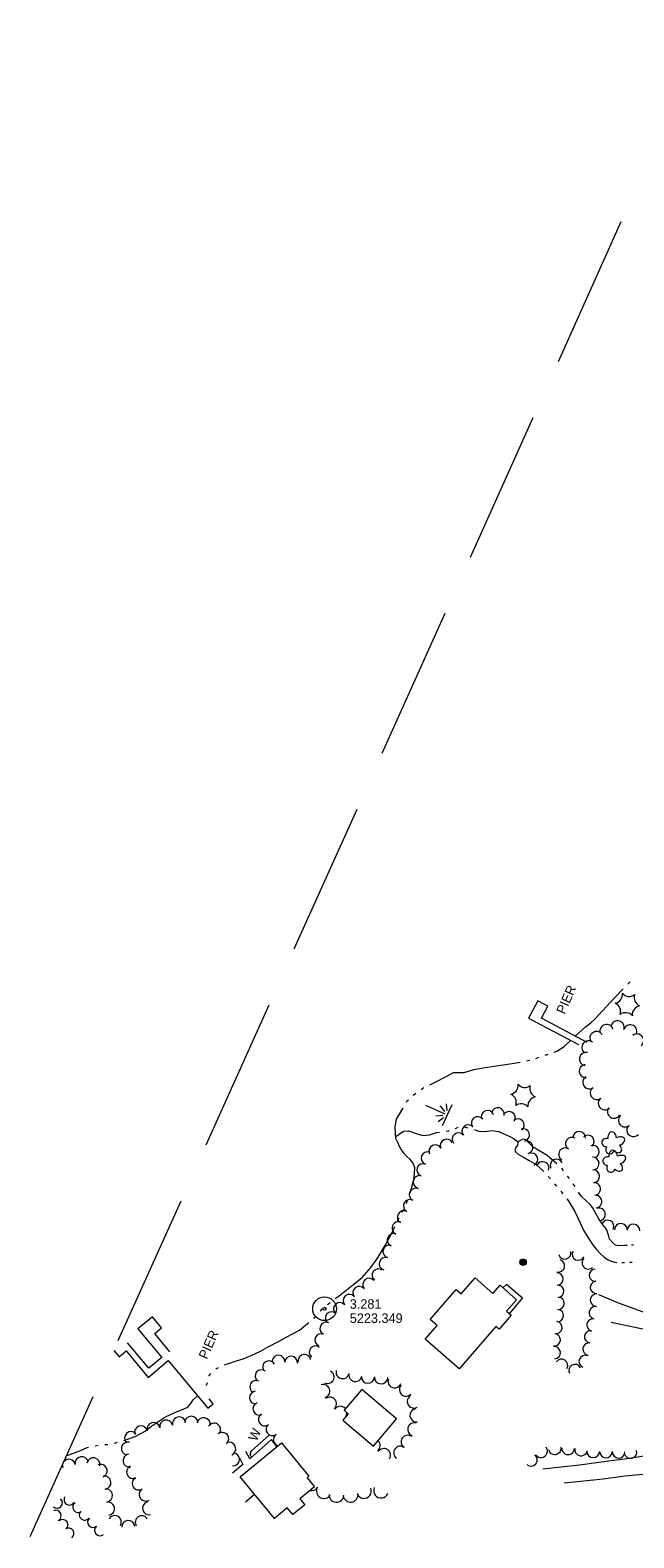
# Model space of a CAD drawing. Header units: feet. Extents: x 189933 to 191892, y 261782 to 262933.
# Tile 2 of 7: x 190757 to 191139, y 261922 to 262878. Entities that reach past the tile are written whole.
import ezdxf
from ezdxf.enums import TextEntityAlignment as Align

# ---------------------------------------------------------------- set-up
doc = ezdxf.new("R2010")
doc.units = ezdxf.units.FT
doc.header["$MEASUREMENT"] = 0
for name, pattern in [('DGN Style 3', [136.13208, 97.2372, -38.89488]), ('DGN Style 5', [68.06604, 29.17116, -38.89488]), ('DGN Style 6', [184.945154, 0.097237, -38.89488, 68.06604, -38.89488, 0.097237, -38.89488])]:
    doc.linetypes.add(name, pattern=pattern)
for name, color, linetype, lineweight in [('E_DWY', 3, 'DGN Style 3', 0), ('E_LAND_Vegetation', 20, 'Continuous', 0), ('E_MAP_Limits', 20, 'DGN Style 3', 0), ('E_MAP_PassPoints', 43, 'Continuous', 0), ('E_MISCPROP', 43, 'Continuous', 0), ('E_MISCPROP_HvyDash', 251, 'DGN Style 3', 13), ('E_MISCPROP_HvyLine', 251, 'Continuous', 13), ('E_MISCPROP_Railing', 43, 'Continuous', 0), ('E_PATH_Sidewalk', 3, 'DGN Style 5', 0), ('E_WTR', 251, 'DGN Style 6', 0), ('E_WTR_Dock_Pier', 251, 'DGN Style 3', 0), ('E_WTR_Text', 251, 'Continuous', 0)]:
    doc.layers.add(name, color=color, linetype=linetype, lineweight=lineweight)
doc.styles.add('Style-IGR_FONT_0', font='IGR_FONT_0.shx')

# ---------------------------------------------------------------- blocks, each defined once
blk = doc.blocks.new('PP_9')
at = {"layer": 'E_MAP_PassPoints', "color": 43, "linetype": 'Continuous', "lineweight": 0}
for radius in [7.5, 0.96]:
    blk.add_circle((0, 0), radius, dxfattribs=at)
blk = doc.blocks.new('MARSH')
at = {"layer": 'E_WTR', "color": 150, "linetype": 'Continuous', "lineweight": 0}
for p, q in [((-0.02, 15.07), (-0.02, 1.65)), ((-7.45, 0), (7.35, 0)), ((-6.18, 3.58), (-2.49, 1.49)), ((-1.4, 2.42), (-3.6, 6.27)), ((1.41, 2.42), (3.61, 6.27)), ((6.2, 3.58), (2.51, 1.49))]:
    blk.add_line(p, q, dxfattribs=at)
blk = doc.blocks.new('WAL')
at = {"layer": 'E_MISCPROP_Railing', "color": 43, "linetype": 'Continuous', "lineweight": 0, "style": 'Style-IGR_FONT_0'}
blk.add_text('W', height=6, rotation=359.99994, dxfattribs=at).set_placement((-2.3, -0.01), align=Align.MIDDLE_LEFT)
blk = doc.blocks.new('POLE_4')
at = {"layer": 'E_MISCPROP', "color": 1, "linetype": 'Continuous', "lineweight": 0}
for radius in [2.02, 1.51, 1.01, 0.504]:
    blk.add_circle((0.03, -0.08), radius, dxfattribs=at)
blk = doc.blocks.new('PINEL')
at = {"layer": 'E_LAND_Vegetation', "color": 94, "linetype": 'Continuous', "lineweight": 0}
for centre, start, end in [((-8.23, 7.26), 275.21126, 0.97617), ((-10.49, -3.45), 335.21126, 60.97617), ((2.17, 10.66), 215.21126, 300.97617), ((10.31, 3.35), 155.21127, 240.97618), ((-2.35, -10.75), 35.21127, 120.97618), ((8.05, -7.36), 95.21127, 180.97618)]:
    blk.add_arc(centre, 5.72, start, end, dxfattribs=at)
blk = doc.blocks.new('TREE_3')
at = {"layer": 'E_LAND_Vegetation', "color": 94, "linetype": 'Continuous', "lineweight": 0}
for centre, major_axis, ratio in [((-3.74, -0.07), (3.29, -0.08), 0.832022), ((-1.07, 3.38), (0.91, -3.32), 0.782863), ((2.88, 1.66), (-3.52, -1.95), 0.691916), ((-1.48, -3.66), (1.2, 3.24), 0.716896), ((2.54, -2.64), (-3.34, 3.06), 0.560249)]:
    blk.add_ellipse(centre, major_axis=major_axis, ratio=ratio, start_param=1.570796, end_param=4.712389, dxfattribs=at)
blk = doc.blocks.new('PINEL_2')
at = {"layer": 'E_LAND_Vegetation', "color": 94, "linetype": 'Continuous', "lineweight": 0}
for centre, start, end in [((-8.23, 7.26), 275.21126, 0.97617), ((-10.49, -3.45), 335.21126, 60.97617), ((2.17, 10.66), 215.21126, 300.97617), ((10.31, 3.35), 155.21127, 240.97618), ((-2.35, -10.75), 35.21127, 120.97618), ((8.05, -7.36), 95.21127, 180.97618)]:
    blk.add_arc(centre, 5.72, start, end, dxfattribs=at)
blk = doc.blocks.new('PIER')
at = {"layer": 'E_WTR_Text', "color": 150, "linetype": 'Continuous', "lineweight": 0, "style": 'Style-IGR_FONT_0'}
blk.add_text('PIER', height=6, rotation=0.00021, dxfattribs=at).set_placement((-9.18, 0.25), align=Align.MIDDLE_LEFT)
blk = doc.blocks.new('PIER_1')
at = {"layer": 'E_WTR_Text', "color": 150, "linetype": 'Continuous', "lineweight": 0, "style": 'Style-IGR_FONT_0'}
blk.add_text('PIER', height=6, rotation=0.00021, dxfattribs=at).set_placement((-9.18, 0.25), align=Align.MIDDLE_LEFT)

msp = doc.modelspace()

# ---------------------------------------------------------------- linework, layer by layer
at = {"layer": 'E_DWY', "color": 2, "linetype": 'DGN Style 3', "lineweight": 0, "flags": 128}
for points in [[(191116.8, 262076.58), (191130, 262071.12), (191144.48, 262065.98), (191164.5, 262060.98), (191189.96, 262053.88), (191204.23, 262049.51), (191210.71, 262047.86), (191216.79, 262046.67), (191219.99, 262046.42), (191223.58, 262046.45)], [(191214.18, 262025.38), (191212.34, 262027.99), (191209.1, 262031.64), (191204.19, 262035.29), (191197.55, 262038.96), (191189.19, 262042.49), (191176.28, 262046.96), (191164.78, 262050.1), (191147.86, 262054.12), (191113.09, 262061.35)], [(191081.5, 261966.14), (191104.84, 261968.62), (191121.76, 261970.88), (191134.75, 261972.77), (191144.25, 261974.09), (191151.12, 261974.84), (191158.01, 261975.31), (191165.03, 261975), (191171.62, 261974.72), (191177.27, 261974.51), (191183.67, 261974.79), (191191.94, 261975.59)], [(191181.99, 261953.41), (191178.29, 261956.84), (191175.05, 261959.54), (191170.52, 261961.14), (191164, 261962.36), (191155.38, 261962.76), (191144.73, 261962.43), (191133.76, 261961.5), (191119.7, 261959.53), (191095.14, 261957.03)]]:
    msp.add_lwpolyline(points, dxfattribs=at)
at = {"layer": 'E_LAND_Vegetation', "color": 94, "linetype": 'Continuous', "lineweight": 0}
for centre, radius, start, end in [((191121.98, 262243.69), 4.22, 16.57147, 196.57147), ((191128.93, 262245.96), 4.22, 342.84694, 162.84694), ((191136.99, 262243.47), 4.22, 342.84694, 162.84694), ((191110.52, 262233.33), 4.22, 52.75317, 232.75317), ((191115.59, 262239.18), 4.22, 34.62415, 214.62415), ((191141.27, 262237.63), 4.22, 307.71222, 127.71222), ((191108.94, 262225.98), 4.22, 78.53282, 258.53282), ((191108.81, 262218.29), 4.22, 97.12017, 277.12017), ((191111.12, 262211.28), 4.22, 122.28499, 302.28499), ((191115.77, 262204.47), 4.22, 127.4696, 307.4696), ((191120.91, 262197.98), 4.22, 131.82917, 311.82918), ((191040.28, 262185.41), 4.02, 36.94876, 216.94876), ((191046.58, 262189.38), 4.02, 20.81571, 200.81571), ((191053.08, 262191.08), 4.02, 346.78354, 166.78354), ((191060.03, 262188.65), 4.02, 328.69053, 148.69053), ((191065.71, 262184.07), 4.02, 309.10012, 129.10012), ((191126.74, 262192.69), 4.22, 146.36937, 326.36937), ((191133.69, 262187.09), 4.22, 129.82207, 309.82207), ((191028.04, 262175.1), 4.02, 39.55156, 219.55156), ((191034.3, 262180.27), 4.02, 41.88823, 221.88823), ((191069.02, 262177.78), 4.02, 285.67479, 105.67479), ((191104.54, 262176), 4.02, 356.78633, 176.78633), ((191110.04, 262173.68), 4.02, 311.08573, 131.08573), ((191139.02, 262180.98), 4.22, 138.87819, 318.87819), ((191013.37, 262167.55), 4.02, 26.5877, 206.5877), ((191020.56, 262171.15), 4.02, 26.5877, 206.5877), ((191071.19, 262170.03), 4.02, 285.67479, 105.67479), ((191095.6, 262165.57), 4.02, 58.94464, 238.94464), ((191099.88, 262172.33), 4.02, 57.60559, 237.60559), ((191113.25, 262167.21), 4.02, 289.60577, 109.60577), ((191005.7, 262155.59), 4.02, 69.65256, 249.65256), ((191008.49, 262163.13), 4.02, 69.65256, 249.65256), ((191074.37, 262162.33), 4.02, 294.93154, 114.93154), ((191081.38, 262156.86), 4.02, 340.40716, 160.40716), ((191090.18, 262158.48), 4.02, 25.60529, 205.60529), ((191113.16, 262159.73), 4.02, 272.39983, 92.39983), ((191003.36, 262148.04), 4.02, 74.07086, 254.07086), ((191113.55, 262151.66), 4.02, 273.56894, 93.56894), ((191000.93, 262140.01), 4.02, 62.99837, 242.99837), ((191114.09, 262143.55), 4.02, 276.16243, 96.16243), ((191114.96, 262135.55), 4.02, 276.16243, 96.16243), ((190993.36, 262125.74), 4.02, 61.15562, 241.15562), ((190997.24, 262132.79), 4.02, 61.15562, 241.15562), ((191117.15, 262127.47), 4.02, 286.37199, 106.37199), ((190989.98, 262118.71), 4.02, 67.91549, 247.91549), ((191122.62, 262119.79), 4.02, 334.1007, 154.1007), ((191131.02, 262117.65), 4.02, 359.16468, 179.16468), ((191138.95, 262117.23), 4.02, 355.94245, 175.94245), ((190986.96, 262111.25), 4.02, 67.91549, 247.91549), ((190984.22, 262103.87), 4.02, 72.90884, 252.90884), ((191095.46, 262102.98), 3.91, 194.77943, 14.77942), ((191104.02, 262102.23), 3.91, 154.55128, 334.55127), ((190977.3, 262088.85), 4.02, 51.32608, 231.32608), ((190981.85, 262096.18), 4.02, 72.90884, 252.90884), ((191091.46, 262094.78), 3.91, 254.36944, 74.36944), ((191110.31, 262096.66), 3.91, 133.68579, 313.68579), ((191114.91, 262088.91), 3.91, 94.4798, 274.4798), ((190965.15, 262077.81), 4.02, 39.22056, 219.22056), ((190971.37, 262082.91), 4.02, 39.39988, 219.39988), ((191090.55, 262086.53), 3.91, 272.88874, 92.88874), ((191090.98, 262078.67), 3.91, 274.48178, 94.48178), ((191115.52, 262081.12), 3.91, 94.4798, 274.4798), ((190958.96, 262072.75), 4.02, 40.98636, 220.98636), ((191091.28, 262071.13), 3.91, 266.34791, 86.34791), ((191115.54, 262073.13), 3.91, 89.07639, 269.07639), ((190947.7, 262061.68), 4.02, 48.81885, 228.81885), ((190952.89, 262067.48), 4.02, 40.98636, 220.98636), ((191090.79, 262063.32), 3.91, 266.34791, 86.34791), ((191114.83, 262065.07), 3.91, 79.98074, 259.98074), ((190944.24, 262055.07), 4.02, 65.20565, 245.20565), ((191089.9, 262055.72), 3.91, 261.13327, 81.13327), ((191111.8, 262049.83), 3.91, 82.92118, 262.92118), ((191113.3, 262057.3), 3.91, 76.69326, 256.69326), ((190937.5, 262040.01), 4.02, 51.33127, 231.33127), ((190941.06, 262047.77), 4.02, 67.91266, 247.91266), ((191088.81, 262047.91), 3.91, 263.16846, 83.16846), ((191088.79, 262039.73), 3.91, 275.87591, 95.87591), ((191110.84, 262042.07), 3.91, 82.92118, 262.92118), ((190907.99, 262030.57), 4.02, 29.62044, 209.62044), ((190913.95, 262034.13), 4.02, 355.67514, 175.67514), ((190921.97, 262033.52), 4.02, 355.67514, 175.67514), ((190930.41, 262034.66), 4.02, 11.94969, 191.94969), ((191093.45, 262031.79), 3.91, 327.84599, 147.84599), ((191108.39, 262034.19), 3.91, 67.44756, 247.44756), ((190903.16, 262024.93), 4.02, 48.78968, 228.78968), ((190945.07, 262024.36), 4.19, 241.93293, 61.93292), ((190954.67, 262027.52), 4.19, 165.59332, 345.59332), ((190962.74, 262025.66), 4.19, 168.29052, 348.29052), ((190970.69, 262024.54), 4.19, 177.51032, 357.51032), ((191101.91, 262028.46), 3.91, 26.78313, 206.78313), ((190899.59, 262011.26), 4.02, 93.43734, 273.43734), ((190899.8, 262018.18), 4.02, 63.97424, 243.97424), ((190942.32, 262015.34), 4.19, 287.86899, 107.86899), ((190979.05, 262024.17), 4.19, 177.51032, 357.51032), ((190987.58, 262021.67), 4.19, 160.69965, 340.69965), ((190994.87, 262016.33), 4.19, 137.18967, 317.18968), ((190901.81, 262004.17), 4.02, 110.54042, 290.54042), ((190946.54, 262007.43), 4.19, 309.75289, 129.75289), ((190953.16, 262001.62), 4.19, 39.49382, 144.79444), ((190999.73, 262008.88), 4.19, 119.77989, 299.77989), ((190842.76, 261992.92), 4.15, 11.02249, 191.02249), ((190850.92, 261994.86), 4.15, 13.64641, 193.64641), ((190858.75, 261995.3), 4.15, 1.01019, 181.01019), ((190866.57, 261994.39), 4.15, 349.61501, 169.61501), ((190905.27, 261997.35), 4.02, 121.69327, 301.69327), ((190953.16, 262001.62), 4.19, 325.49426, 2.19204), ((190960, 261996.79), 4.19, 135.59384, 143.55968), ((191001.51, 262000), 4.19, 95.3449, 275.3449), ((190820.54, 261985.59), 4.15, 42.89539, 222.89539), ((190826.84, 261989.23), 4.15, 18.14828, 198.14828), ((190834.74, 261991.34), 4.15, 14.49274, 194.49274), ((190873.17, 261990.88), 4.15, 327.85036, 147.85036), ((190878.31, 261985.11), 4.15, 311.21817, 131.21817), ((190910.07, 261991.2), 4.02, 128.80821, 308.80821), ((190914.82, 261984.58), 4.02, 125.61964, 252.65713), ((190995.93, 261983.21), 4.19, 55.57417, 235.57417), ((191000.07, 261991.12), 4.19, 72.41303, 252.41303), ((190818.53, 261978.89), 4.15, 76.78354, 256.78354), ((190882.71, 261978.81), 4.15, 295.33518, 115.33518), ((190914.82, 261984.58), 4.02, 301.59215, 305.61964), ((190974.28, 261980.89), 4.19, 307.09974, 47.40631), ((190980.81, 261974.79), 4.19, 327.60691, 147.60691), ((190991.2, 261976.31), 4.19, 55.57417, 235.57417), ((191080.43, 261977.31), 4.02, 218.17645, 38.17645), ((191089.13, 261979.2), 4.02, 190.92261, 10.92261), ((191097.58, 261979.13), 4.02, 177.69139, 357.69139), ((191105.81, 261978.44), 4.02, 171.0159, 351.0159), ((191113.5, 261977.27), 4.02, 178.76813, 358.76813), ((191121.55, 261977.1), 4.02, 178.76813, 358.76813), ((191129.59, 261976.93), 4.02, 178.76813, 358.76813), ((191137.13, 261976.71), 4.02, 194.12004, 14.12004), ((190773.91, 261965.07), 4.15, 25.25651, 47.39165), ((190781.1, 261968.04), 4.15, 169.77582, 191.03321), ((190781.1, 261968.04), 4.15, 11.03321, 141.81793), ((190789.24, 261969.63), 4.15, 11.03321, 191.03321), ((190796.61, 261968.93), 4.15, 348.21849, 168.21849), ((190801.26, 261964.83), 4.15, 290.93802, 110.93802), ((190819.56, 261971.34), 4.15, 97.27159, 277.27159), ((190821.85, 261964.11), 4.15, 115.519, 295.519), ((190885.12, 261972.08), 4.15, 266.23476, 86.23476), ((191074.01, 261971.86), 4.02, 230.25712, 50.25712), ((190803.63, 261957.41), 4.15, 277.10507, 97.10507), ((190825.41, 261956.86), 4.15, 121.77569, 301.77569), ((190781.43, 261946.58), 3.41, 148.5658, 328.5658), ((190804.65, 261949.17), 4.15, 277.10507, 97.10507), ((190829.78, 261949.81), 4.15, 121.77569, 301.77569), ((190935.06, 261957.07), 4.72, 257.96534, 322.57356), ((190942.77, 261952.07), 4.72, 148.93804, 328.93804), ((190950.69, 261949.68), 4.72, 177.47434, 357.47434), ((190959.7, 261949.74), 4.72, 187.78486, 7.78486), ((190968.13, 261952.09), 4.72, 203.32858, 23.32858), ((190979.02, 261952.38), 4.72, 157.46739, 337.46739), ((190773.57, 261944.54), 3.41, 227.8503, 47.8503), ((190772.91, 261936.43), 3.41, 293.66446, 113.66446), ((190787.01, 261941.83), 3.41, 125.24694, 305.24694), ((190791.12, 261937.03), 3.41, 141.0269, 321.0269), ((190805.9, 261940.84), 4.15, 281.06125, 101.06125), ((190832, 261941.17), 4.15, 101.86684, 281.86684), ((190777.15, 261930.57), 3.41, 311.34274, 131.34274), ((190796.41, 261932.3), 3.41, 129.97794, 309.97794), ((190800.79, 261927.07), 3.41, 129.97794, 309.97794), ((190810.19, 261932.29), 4.15, 329.48668, 149.48668), ((190818.79, 261929.29), 4.15, 3.23589, 183.23589), ((190827.32, 261932.21), 4.15, 33.40519, 213.40519), ((190780.99, 261925.17), 3.41, 304.56957, 124.56957)]:
    msp.add_arc(centre, radius, start, end, dxfattribs=at)
at = {"layer": 'E_MAP_Limits', "color": 3, "linetype": 'DGN Style 3', "lineweight": 0, "flags": 128}
msp.add_lwpolyline([(190756.57, 261923.28), (191185.83, 262878.31)], dxfattribs=at)
at = {"layer": 'E_MISCPROP_HvyDash', "color": 230, "linetype": 'DGN Style 3', "lineweight": 13, "flags": 128}
msp.add_lwpolyline([(191060.45, 262064.35), (191068.75, 262074.3), (191058.42, 262082.93), (191056.18, 262080.98)], dxfattribs=at)
at = {"layer": 'E_MISCPROP_HvyLine', "color": 230, "linetype": 'Continuous', "lineweight": 13, "flags": 128}
for points in [[(191010.18, 262060.75), (191026.66, 262079.73), (191026.66, 262079.73), (191029.73, 262077.06), (191029.73, 262077.06), (191038.56, 262087.22), (191038.56, 262087.22), (191038.56, 262087.22), (191049.92, 262077.35), (191054.41, 262082.52), (191054.41, 262082.52), (191064.94, 262073.38), (191064.94, 262073.38), (191064.94, 262073.38), (191058.54, 262066.01), (191058.54, 262066.01), (191061.48, 262063.46), (191053.85, 262054.68), (191053.85, 262054.68), (191051.81, 262056.45), (191051.81, 262056.45), (191051.81, 262056.45), (191028.46, 262029.57), (191006.93, 262048.27), (191006.93, 262048.27), (191014.5, 262056.99), (191014.5, 262056.99), (191010.18, 262060.75)], [(190988.84, 261997.74), (190966.8, 262016.51), (190955.55, 262003.3), (190955.55, 262003.3), (190955.55, 262003.3), (190958.17, 262001.08), (190958.17, 262001.08), (190954.76, 261997.08), (190954.76, 261997.08), (190974.19, 261980.53), (190988.84, 261997.74)], [(190911.49, 261934.67), (190889.73, 261960.96), (190889.73, 261960.96), (190889.73, 261960.96), (190915.79, 261982.53), (190915.79, 261982.53), (190933.3, 261961.38), (190932.06, 261960.36), (190932.06, 261960.36), (190932.06, 261960.36), (190936.76, 261954.67), (190936.76, 261954.67), (190927.55, 261947.05), (190927.55, 261947.05), (190930.61, 261943.36), (190930.61, 261943.36), (190923.08, 261937.12), (190919.58, 261941.36), (190919.58, 261941.36), (190919.58, 261941.36)]]:
    msp.add_lwpolyline(points, close=True, dxfattribs=at)
at = {"layer": 'E_MISCPROP_Railing', "color": 43, "linetype": 'Continuous', "lineweight": 13, "flags": 128}
msp.add_lwpolyline([(190896.83, 261973.77), (190896.22, 261974.46), (190896.17, 261975.58), (190896.52, 261976.65), (190897.17, 261977.74), (190908.15, 261987.48)], dxfattribs=at)
at = {"layer": 'E_PATH_Sidewalk', "color": 2, "linetype": 'DGN Style 5', "lineweight": 0, "flags": 128}
for points in [[(190912.99, 261980.22), (190909.5, 261984.66), (190895.73, 261972.54), (190886, 261991.62), (190881.48, 261988.52), (190891.32, 261968.94), (190884.75, 261963.45)], [(190893.03, 261945.26), (190898.82, 261949.97)]]:
    msp.add_lwpolyline(points, dxfattribs=at)
at = {"layer": 'E_WTR', "color": 150, "linetype": 'Continuous', "lineweight": 0, "flags": 128}
for points in [[(191135.47, 262273.34), (191136.91, 262274.8)], [(191111.88, 262248.98), (191114.58, 262251.14), (191127, 262264.73), (191132.58, 262270.41)], [(191102.1, 262240.55), (191108.52, 262246.29), (191111.88, 262248.98)], [(191088.82, 262230.32), (191090.53, 262231), (191095.03, 262233.81), (191099.17, 262237.79)], [(191071.23, 262224.8), (191073.19, 262225.19), (191073.24, 262225.21)], [(191077.2, 262226.31), (191077.81, 262226.48), (191079.09, 262227.11)], [(191082.94, 262228.51), (191084.94, 262228.98)], [(191009.88, 262209.62), (191013.4, 262211.28), (191020.73, 262215.11), (191024.87, 262217.42), (191031.71, 262217.43), (191037.74, 262219.29)], [(191037.74, 262219.29), (191045.01, 262220.53), (191062.21, 262223.07), (191067.19, 262224.01)], [(191004.4, 262206.73), (191005.46, 262207.54), (191006.13, 262207.85)], [(190995.08, 262198.57), (190995.42, 262199.18), (190996.44, 262200.11)], [(190999.49, 262202.92), (191000, 262203.39), (191001.1, 262204.22)], [(190992.74, 262167.24), (190991.85, 262168.56), (190990.69, 262170.59), (190989.7, 262173.1), (190988.44, 262175.53), (190988.06, 262178.68), (190987.99, 262182.99), (190988.81, 262187.84), (190990.75, 262191.04), (190992.86, 262194.6), (190993.06, 262194.96)], [(190988.29, 262176.77), (190993.16, 262180.2), (190996.3, 262180.53), (191001.33, 262178.71), (191005.46, 262177.48), (191009.67, 262177.81), (191014.19, 262179.37), (191016.13, 262179.66)], [(191020.2, 262180.19), (191021.56, 262180.34), (191022.22, 262180.51)], [(191026.06, 262181.9), (191026.19, 262181.96), (191027.97, 262182.65)], [(191032.02, 262182.71), (191032.63, 262182.68), (191034.03, 262182.34)], [(191038, 262181.34), (191041.01, 262180.22), (191044.57, 262180.11), (191049.29, 262180.7), (191053.67, 262180), (191056.82, 262178.51), (191060.54, 262176.94), (191063.44, 262175.26), (191065.7, 262173.45)], [(191066.47, 262173.85), (191065.7, 262173.45), (191065.44, 262171.31), (191064.42, 262169.89), (191063.85, 262168.41), (191064.25, 262167.06), (191066.17, 262165.35), (191069.29, 262163.64), (191072.9, 262161.67), (191077.35, 262159.08), (191082.26, 262154.61)], [(191090.47, 262159.42), (191084.22, 262164.81), (191078.95, 262167.99), (191075.4, 262170.14), (191072.53, 262173.03), (191070.75, 262174.76), (191069.07, 262175.23), (191068.03, 262174.67), (191066.47, 262173.85)], [(190997.03, 262140.36), (190997.79, 262142.66), (190999.78, 262149.46), (191000.26, 262153.48), (191000.38, 262157.07), (190999.29, 262159.98), (190997.39, 262162.15), (190995.1, 262164.3), (190993.35, 262166.35), (190992.74, 262167.24)], [(191085.01, 262151.56), (191086.38, 262150.03)], [(191094.76, 262155.04), (191093.51, 262156.67)], [(191098.52, 262150.16), (191097.27, 262151.78)], [(191089, 262146.87), (191090.29, 262145.27)], [(191092.95, 262142.14), (191092.97, 262142.11), (191094.21, 262140.52)], [(191101.98, 262145.06), (191100.85, 262146.77)], [(191122.01, 262117.98), (191119.81, 262120.66), (191117.19, 262124.31), (191115.37, 262127.54), (191113.04, 262131.91), (191111.55, 262133.74), (191106.13, 262138.81), (191104.26, 262141.63)], [(190992.46, 262128.86), (190993.48, 262130.66)], [(190995.09, 262134.46), (190995.74, 262136.43)], [(191096.74, 262137.27), (191097.54, 262136.24), (191101.77, 262129.29), (191103.98, 262124.88), (191107.5, 262117.01), (191111.15, 262111.28)], [(190989.42, 262123.43), (190990.43, 262125.24)], [(190972.44, 262093.86), (190976.62, 262099.31), (190981.83, 262108.21), (190985.43, 262114.8), (190987.67, 262119.67)], [(191111.15, 262111.28), (191113.11, 262108.4), (191115.56, 262105.26), (191117.98, 262102.55), (191120.26, 262100.56), (191122.52, 262098.83), (191124.85, 262097.76), (191127.16, 262097.07), (191128.53, 262096.95)], [(191135, 262107.78), (191132.91, 262107.7), (191129.76, 262107.45), (191127.61, 262107.89), (191125.62, 262109.55), (191123.92, 262111.8), (191123.12, 262114.29), (191122.01, 262117.98)], [(191139, 262107.98), (191137.67, 262107.91)], [(190949.98, 262074.07), (190952.36, 262075.89), (190959.93, 262081.8), (190966.99, 262087.53), (190971.2, 262092.24), (190972.44, 262093.86)], [(191131.74, 262096.86), (191133.35, 262096.9)], [(191136.55, 262097.12), (191138.16, 262097.24)], [(190936.3, 262061.55), (190937.89, 262062.9)], [(190940.53, 262066.06), (190941.48, 262067.34), (190941.85, 262067.64)], [(190945.06, 262070.27), (190945.6, 262070.71), (190946.69, 262071.55)], [(190907.44, 262043.56), (190914.32, 262047.02), (190919.29, 262049.73), (190927.39, 262054.02), (190932.43, 262058.26), (190933.14, 262058.87)], [(190879.77, 262032.09), (190886.77, 262034.3), (190891.55, 262035.94), (190896.7, 262038.07), (190902.54, 262040.65), (190906.98, 262043.32), (190907.44, 262043.56)], [(190869.89, 262024.93), (190871.12, 262026.6)], [(190874.24, 262029.26), (190874.78, 262029.64), (190876.05, 262030.27)], [(190865.94, 262015.49), (190865.95, 262015.51)], [(190868.26, 262018.95), (190868.37, 262019.12), (190868.89, 262020.92)], [(190841.91, 261998.82), (190845.91, 262000.69), (190849.24, 262002.28), (190853.94, 262004.11), (190856.51, 262005.24), (190858.52, 262007.52), (190859.8, 262009.81), (190862.15, 262011.99), (190862.72, 262012.44)], [(190815.95, 261984.08), (190817.24, 261984.43), (190823.17, 261986.63), (190829.41, 261990.1), (190833.8, 261993.37), (190838.22, 261996.3), (190841.81, 261998.77), (190841.91, 261998.82)], [(190779.53, 261974.38), (190779.84, 261974.53), (190783.97, 261975.99), (190787.96, 261977.62), (190792.78, 261979.6), (190793.64, 261979.79)], [(190797.68, 261980.72), (190799.72, 261981.08)], [(190803.83, 261981.5), (190805.9, 261981.57)], [(190809.95, 261982.44), (190811.95, 261982.99)]]:
    msp.add_lwpolyline(points, dxfattribs=at)
at = {"layer": 'E_WTR_Dock_Pier', "color": 150, "linetype": 'DGN Style 3', "lineweight": 0, "flags": 128}
msp.add_lwpolyline([(191109.7, 262236.53), (191080.71, 262251.87), (191084.77, 262259.53), (191078.29, 262262.96), (191072.45, 262251.93), (191107.92, 262233.16)], close=True, dxfattribs=at)
msp.add_lwpolyline([(190809.55, 262041.17), (190812.89, 262037.17), (190817.35, 262040.9), (190831.38, 262024.1), (190844.1, 262034.72), (190869.27, 262004.59), (190872.67, 262007.44), (190835.56, 262051.87), (190839.91, 262055.51), (190834.02, 262062.55), (190824.79, 262054.85), (190839.97, 262036.67), (190831.84, 262029.88), (190816.61, 262048.12), (190810.31, 262042.86)], dxfattribs=at)

# ---------------------------------------------------------------- block references
at = {"layer": 'E_LAND_Vegetation', "color": 94, "linetype": 'Continuous', "lineweight": 0, "xscale": 0.9999999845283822, "yscale": 0.9999999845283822, "zscale": 0.9999999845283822, "rotation": 65.60420370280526}
for name, p in [('PINEL', (191135.17, 262260.62)), ('PINEL_2', (191069, 262202.89)), ('TREE_3', (191125.81, 262172.41)), ('TREE_3', (191126.43, 262160.76))]:
    msp.add_blockref(name, p, dxfattribs=at)
at = {"layer": 'E_MAP_PassPoints', "color": 43, "linetype": 'Continuous', "lineweight": 0, "xscale": 1.000000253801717, "yscale": 1.000000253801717, "zscale": 1.000000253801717, "rotation": 0.04082111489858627}
msp.add_blockref('PP_9', (190943.18, 262067.62), dxfattribs=at)
at = {"layer": 'E_MISCPROP', "color": 1, "linetype": 'Continuous', "lineweight": 0, "xscale": 0.9999999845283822, "yscale": 0.9999999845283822, "zscale": 0.9999999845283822, "rotation": 65.60420370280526}
msp.add_blockref('POLE_4', (191068.95, 262097.15), dxfattribs=at)
at = {"layer": 'E_MISCPROP_Railing', "color": 43, "linetype": 'Continuous', "lineweight": 0, "xscale": 0.9999999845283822, "yscale": 0.9999999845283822, "zscale": 0.9999999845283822, "rotation": 65.60420370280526}
msp.add_blockref('WAL', (190898.27, 261986.44), dxfattribs=at)
at = {"layer": 'E_WTR', "color": 150, "linetype": 'Continuous', "lineweight": 0, "xscale": 0.9999999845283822, "yscale": 0.9999999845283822, "zscale": 0.9999999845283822, "rotation": 65.60420370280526}
msp.add_blockref('MARSH', (191020.99, 262190.5), dxfattribs=at)
at = {"layer": 'E_WTR_Text', "color": 150, "linetype": 'Continuous', "lineweight": 0, "xscale": 0.9999995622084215, "yscale": 0.9999995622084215, "zscale": 0.9999995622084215, "rotation": 65.91815272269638}
for name, p in [('PIER_1', (191096.54, 262263.42)), ('PIER', (190869.82, 262044.68))]:
    msp.add_blockref(name, p, dxfattribs=at)

# ---------------------------------------------------------------- texts
at = {"layer": 'E_MAP_PassPoints', "color": 43, "linetype": 'Continuous', "lineweight": 0, "style": 'Style-IGR_FONT_0'}
for s, rotation, p in [('3.281', 0.04069, (190959.18, 262067.63)), ('5223.349', 0.0407, (190959.19, 262058.63))]:
    msp.add_text(s, height=6, rotation=rotation, dxfattribs=at).set_placement(p)

doc.saveas('drawing.dxf')
